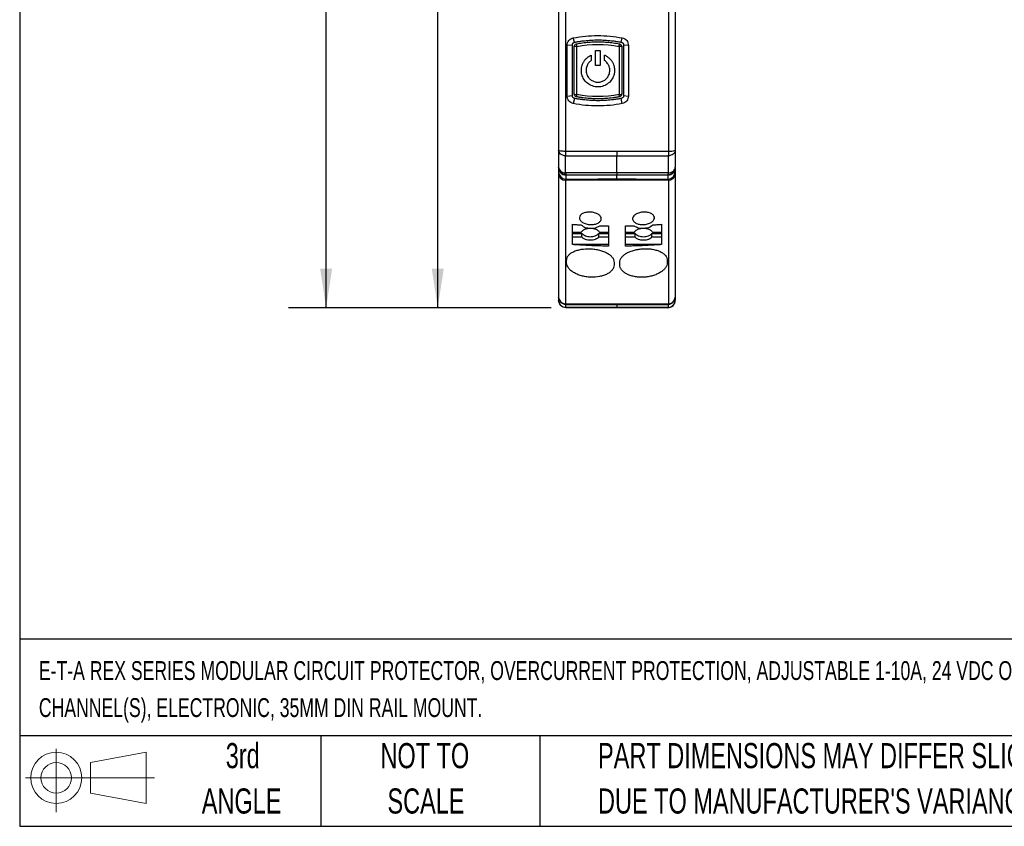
# Model space of a CAD drawing. Header units: millimetres. Extents: x 8 to 341, y 8 to 262.
# Tile 1 of 15: x 8 to 112, y 8 to 93. Entities that reach past the tile are written whole.
import ezdxf

# ---------------------------------------------------------------- set-up
doc = ezdxf.new("R2010")
doc.units = ezdxf.units.MM
doc.header["$LTSCALE"] = 1.25
doc.layers.add('DIMENSIONS', color=140, linetype='Continuous', lineweight=25)
doc.layers.add('TEXT', color=140, linetype='Continuous', lineweight=25)
doc.styles.add('SLDTEXTSTYLE0', font='TXT', dxfattribs={"width": 0.7})
doc.dimstyles.new('SLDDIMSTYLE0', dxfattribs={"dimtxt": 2.69751, "dimasz": 4.1275, "dimexe": 0, "dimexo": 0.0625, "dimgap": 0.674377, "dimtad": 0, "dimtih": 1, "dimtoh": 1, "dimrnd": 1e-09, "dimzin": 12, "dimdsep": 46, "dimtxsty": 'SLDTEXTSTYLE0', "dimsah": 1, "dimcen": 0.09, "dimadec": 0, "dimazin": 3, "dimtfac": 1, "dimtofl": 0, "dimtmove": 0, "dimatfit": 3, "dimfxl": 0, "dimfrac": 2, "dimtolj": 1, "dimtzin": 12, "dimarcsym": 0})

# ---------------------------------------------------------------- blocks, each defined once
blk = doc.blocks.new('Block11')
at = {"color": 7, "linetype": 'Continuous', "lineweight": 18}
for p, q in [((3.24, 6.64), (3.24, 0)), ((6.85, 5.21), (12.72, 6.29)), ((12.72, 6.29), (12.72, 0.91)), ((6.85, 2), (6.85, 5.21)), ((0, 3.6), (13.59, 3.6)), ((6.85, 2), (12.72, 0.91))]:
    blk.add_line(p, q, dxfattribs=at)
for radius in [2.69, 1.61]:
    blk.add_circle((3.24, 3.6), radius, dxfattribs=at)
blk = doc.blocks.new('Block12')
at = {"color": 7, "linetype": 'Continuous'}
blk.add_blockref('Block11', (0, 0), dxfattribs=at)
blk = doc.blocks.new('SW_NOTE_0')
at = {"layer": 'TEXT', "color": 0, "attachment_point": 1, "style": 'SLDTEXTSTYLE0'}
for s, insert, char_height in [('E-T-A REX SERIES MODULAR CIRCUIT PROTECTOR, OVERCURRENT PROTECTION, ADJUSTABLE 1-10A, 24 VDC OUTPUT, 2 INDEPENDENT', (0, 2.56), 1.98438), ('CHANNEL(S), ELECTRONIC, 35MM DIN RAIL MOUNT.', (0, -1.34), 1.9844)]:
    blk.add_mtext(s, dxfattribs=dict(at, insert=insert, char_height=char_height))
blk = doc.blocks.new('SW_NOTE_0_3')
at = {"layer": 'TEXT', "color": 0, "char_height": 2.6458, "attachment_point": 1, "style": 'SLDTEXTSTYLE0'}
for s, insert in [('PART DIMENSIONS MAY DIFFER SLIGHTLY', (0, 3.41)), ("DUE TO MANUFACTURER'S VARIANCES", (0, -1.37))]:
    blk.add_mtext(s, dxfattribs=dict(at, insert=insert))
blk = doc.blocks.new('SW_NOTE_0_4')
at = {"layer": 'TEXT', "color": 0, "char_height": 2.646, "attachment_point": 2, "style": 'SLDTEXTSTYLE0'}
for s, insert in [('NOT TO', (6.57, 3.41)), ('SCALE', (6.69, -1.37))]:
    blk.add_mtext(s, dxfattribs=dict(at, insert=insert))
blk = doc.blocks.new('SW_NOTE_0_5')
at = {"layer": 'TEXT', "color": 0, "char_height": 2.646, "attachment_point": 2, "style": 'SLDTEXTSTYLE0'}
for s, insert in [('3rd', (2.89, 3.41)), ('ANGLE', (2.77, -1.37))]:
    blk.add_mtext(s, dxfattribs=dict(at, insert=insert))
blk = doc.blocks.new('_D_2')
at = {"layer": 'DIMENSIONS'}
for p, q in [((71.24, 141.45), (48.03, 141.45)), ((52, 141.45), (52, 109.32)), ((48, 104.43), (47.09, 104.43)), ((47.09, 104.43), (47.09, 100.14)), ((56.01, 104.43), (56.92, 104.43)), ((56.92, 104.43), (56.92, 100.14)), ((47.09, 100.14), (48, 100.14)), ((56.92, 100.14), (56.01, 100.14)), ((52, 62.55), (52, 99.54)), ((63.95, 62.55), (48.03, 62.55))]:
    blk.add_line(p, q, dxfattribs=at)
for points in [[(52, 141.45), (51.37, 137.33), (52.64, 137.33)], [(52, 62.55), (52.64, 66.68), (51.37, 66.68)]]:
    blk.add_solid(points, dxfattribs=at)
at = {"layer": 'DIMENSIONS', "char_height": 2.646, "attachment_point": 1, "style": 'SLDTEXTSTYLE0'}
for s, insert in [('78.9', (48, 108.44)), ('3.11', (48, 103.55))]:
    blk.add_mtext(s, dxfattribs=dict(at, insert=insert))
blk = doc.blocks.new('_D_3')
at = {"layer": 'DIMENSIONS'}
for p, q in [((59.45, 144.45), (36.27, 144.45)), ((40.24, 144.45), (40.24, 118.49)), ((36.23, 113.6), (35.33, 113.6)), ((35.33, 113.6), (35.33, 109.31)), ((44.25, 113.6), (45.15, 113.6)), ((45.15, 113.6), (45.15, 109.31)), ((35.33, 109.31), (36.23, 109.31)), ((45.15, 109.31), (44.25, 109.31)), ((40.24, 62.55), (40.24, 108.71)), ((63.95, 62.55), (36.27, 62.55))]:
    blk.add_line(p, q, dxfattribs=at)
for points in [[(40.24, 144.45), (39.6, 140.33), (40.87, 140.33)], [(40.24, 62.55), (40.87, 66.68), (39.6, 66.68)]]:
    blk.add_solid(points, dxfattribs=at)
at = {"layer": 'DIMENSIONS', "char_height": 2.646, "attachment_point": 1, "style": 'SLDTEXTSTYLE0'}
for s, insert in [('81.9', (36.23, 117.62)), ('3.22', (36.23, 112.72))]:
    blk.add_mtext(s, dxfattribs=dict(at, insert=insert))

msp = doc.modelspace()

# ---------------------------------------------------------------- linework, layer by layer
for p, q in [((64.739, 123.214), (64.739, 79.146)), ((65.452, 123.386), (65.452, 79.049)), ((76.326, 123.386), (76.326, 79.049)), ((77.039, 123.214), (77.039, 79.146)), ((66.431, 90.514), (66.288, 90.968)), ((71.347, 90.514), (71.45, 90.968)), ((66.189, 90.22), (65.637, 90.181)), ((65.637, 84.84), (65.637, 90.181)), ((72.101, 90.181), (71.589, 90.22)), ((72.101, 90.181), (72.101, 84.84)), ((65.637, 84.84), (66.189, 84.889)), ((66.431, 84.595), (66.288, 84.053)), ((71.45, 84.053), (71.347, 84.595)), ((71.589, 84.889), (72.101, 84.84)), ((64.739, 79.146), (64.739, 77.355)), ((77.039, 79.146), (77.039, 77.355)), ((65.479, 76.755), (65.481, 78.547)), ((70.889, 76.755), (70.889, 78.546)), ((76.297, 78.547), (76.3, 76.755)), ((64.739, 77.274), (64.739, 76.86)), ((64.754, 77.167), (64.748, 77.16)), ((77.03, 77.16), (77.024, 77.167)), ((77.039, 77.274), (77.039, 76.86)), ((64.739, 76.625), (64.739, 63.658)), ((65.496, 76.514), (65.495, 76.101)), ((65.496, 76.514), (65.528, 76.544)), ((65.528, 76.544), (65.539, 76.555)), ((70.889, 76.109), (70.889, 76.515)), ((76.283, 76.101), (76.283, 76.514)), ((76.326, 75.983), (76.326, 62.974)), ((77.039, 76.625), (77.039, 63.658)), ((66.189, 69.203), (66.189, 71.334)), ((69.989, 71.169), (69.989, 69.039)), ((71.789, 69.039), (71.789, 71.169)), ((75.589, 71.334), (75.589, 69.203)), ((66.189, 70.504), (67.145, 70.504)), ((66.189, 70.372), (67.207, 70.372)), ((67.207, 69.989), (66.189, 69.989)), ((67.207, 69.989), (67.207, 70.372)), ((68.971, 70.372), (69.989, 70.372)), ((68.971, 69.989), (68.971, 70.372)), ((69.989, 69.989), (68.971, 69.989)), ((69.034, 70.504), (69.989, 70.504)), ((71.789, 70.504), (72.745, 70.504)), ((71.789, 70.372), (72.807, 70.372)), ((72.807, 69.989), (71.789, 69.989)), ((72.807, 69.989), (72.807, 70.372)), ((74.571, 70.372), (75.589, 70.372)), ((74.571, 69.989), (74.571, 70.372)), ((75.589, 69.989), (74.571, 69.989)), ((74.634, 70.504), (75.589, 70.504)), ((66.189, 69.232), (69.989, 69.232)), ((71.789, 69.232), (75.589, 69.232)), ((64.739, 63.658), (64.739, 63.355)), ((77.039, 63.658), (77.039, 63.355)), ((65.492, 62.584), (65.493, 62.887)), ((70.889, 62.878), (70.889, 62.583)), ((70.889, 62.555), (70.889, 62.583)), ((76.286, 62.887), (76.286, 62.584))]:
    msp.add_line(p, q)
at = {"flags": 128}
for points in [[(70.889, 79.048), (70.889, 78.976), (70.889, 78.906), (70.889, 78.838), (70.889, 78.773), (70.889, 78.71), (70.889, 78.651), (70.889, 78.596), (70.889, 78.546)], [(65.452, 75.983), (65.452, 74.255), (65.452, 72.555), (65.452, 70.885), (65.452, 69.243), (65.452, 67.631), (65.452, 66.049), (65.452, 64.496), (65.452, 62.974)], [(70.889, 76.755), (70.889, 76.71), (70.889, 76.669), (70.889, 76.635), (70.889, 76.606), (70.889, 76.584), (70.889, 76.568), (70.889, 76.558), (70.889, 76.555)], [(70.889, 76.109), (70.889, 76.099), (70.889, 76.087), (70.889, 76.075), (70.889, 76.061), (70.889, 76.046), (70.889, 76.03), (70.889, 76.012), (70.889, 75.994)], [(70.889, 62.962), (70.889, 62.949), (70.889, 62.936), (70.889, 62.924), (70.889, 62.913), (70.889, 62.903), (70.889, 62.894), (70.889, 62.885), (70.889, 62.878)]]:
    msp.add_lwpolyline(points, dxfattribs=at)
for centre, radius, start, end in [((76.488, 80.526), 1.485, 263.74057, 291.77787), ((65.518, 77.292), 0.779, 181.37916, 268.40582), ((65.517, 76.879), 0.778, 181.37872, 268.36253), ((76.239, 77.355), 0.8, 270, 0), ((76.261, 77.292), 0.779, 271.59415, 358.62084), ((76.261, 76.879), 0.778, 271.63747, 358.62128), ((65.451, 76.699), 0.716, 185.91604, 270.08045), ((76.327, 76.699), 0.716, 269.91955, 354.08396), ((76.239, 63.355), 0.8, 270, 0), ((76.305, 63.71), 0.736, 271.6471, 355.96223)]:
    msp.add_arc(centre, radius, start, end)
for points, knots in [([(65.637, 90.181), (65.637, 90.368), (65.704, 90.55), (65.94, 90.834), (66.106, 90.932), (66.288, 90.968)], [0, 0, 0, 0, 0.5, 0.5, 1, 1, 1, 1]), ([(66.288, 90.968), (67.136, 91.134), (68.001, 91.218), (69.734, 91.218), (70.598, 91.135), (71.45, 90.968)], [0, 0, 0, 0, 0.5, 0.5, 1, 1, 1, 1]), ([(66.389, 90.055), (66.389, 90.124), (66.414, 90.193), (66.503, 90.3), (66.567, 90.337), (66.635, 90.35)], [0, 0, 0, 0, 0.5, 0.5, 1, 1, 1, 1]), ([(66.431, 90.514), (66.548, 90.536), (66.78, 90.58), (67.131, 90.634), (67.483, 90.678), (67.836, 90.712), (68.189, 90.737), (68.543, 90.751), (68.897, 90.756), (69.25, 90.751), (69.603, 90.736), (69.954, 90.711), (70.305, 90.677), (70.654, 90.633), (71.002, 90.58), (71.232, 90.536), (71.347, 90.514)], [0, 0, 0, 0, 0.0721098, 0.1440883, 0.215942, 0.2876776, 0.3593016, 0.4308206, 0.5022414, 0.5735705, 0.6448149, 0.715981, 0.7870758, 0.8581061, 0.9290785, 1, 1, 1, 1]), ([(66.635, 90.35), (66.628, 90.348), (66.626, 90.319), (66.634, 90.218), (66.643, 90.148), (66.656, 90.075)], [0, 0, 0, 0, 0.5, 0.5, 1, 1, 1, 1]), ([(66.635, 90.35), (66.741, 90.368), (66.954, 90.406), (67.275, 90.451), (67.596, 90.489), (67.919, 90.518), (68.242, 90.539), (68.565, 90.552), (68.889, 90.556), (69.213, 90.552), (69.537, 90.539), (69.86, 90.518), (70.182, 90.489), (70.504, 90.451), (70.825, 90.406), (71.037, 90.368), (71.143, 90.35)], [0, 0, 0, 0, 0.0716048, 0.1431292, 0.2145863, 0.2859896, 0.3573523, 0.4286878, 0.5000095, 0.5713309, 0.6426653, 0.714026, 0.7854265, 0.8568802, 0.9284002, 1, 1, 1, 1]), ([(71.123, 90.075), (71.135, 90.148), (71.145, 90.218), (71.152, 90.319), (71.15, 90.348), (71.143, 90.35)], [0, 0, 0, 0, 0.5, 0.5, 1, 1, 1, 1]), ([(71.143, 90.35), (71.212, 90.337), (71.275, 90.3), (71.364, 90.193), (71.389, 90.124), (71.389, 90.055)], [0, 0, 0, 0, 0.5, 0.5, 1, 1, 1, 1]), ([(71.45, 90.968), (71.633, 90.932), (71.799, 90.834), (72.036, 90.548), (72.101, 90.368), (72.101, 90.181)], [0, 0, 0, 0, 0.5, 0.5, 1, 1, 1, 1]), ([(66.656, 90.075), (66.583, 90.075), (66.514, 90.072), (66.417, 90.065), (66.389, 90.06), (66.389, 90.055)], [0, 0, 0, 0, 0.5, 0.5, 1, 1, 1, 1]), ([(66.389, 85.055), (66.389, 85.205), (66.389, 85.505), (66.389, 85.957), (66.389, 86.41), (66.389, 86.864), (66.389, 87.318), (66.389, 87.772), (66.389, 88.228), (66.389, 88.684), (66.389, 89.14), (66.389, 89.597), (66.389, 89.902), (66.389, 90.055)], [0, 0, 0, 0, 0.0912815, 0.1823399, 0.2732243, 0.3639844, 0.4546697, 0.54533, 0.6360153, 0.7267754, 0.8176599, 0.9087184, 1, 1, 1, 1]), ([(71.389, 90.055), (71.389, 90.06), (71.361, 90.065), (71.264, 90.072), (71.195, 90.075), (71.123, 90.075)], [0, 0, 0, 0, 0.5, 0.5, 1, 1, 1, 1]), ([(71.389, 90.055), (71.389, 89.902), (71.389, 89.597), (71.389, 89.14), (71.389, 88.684), (71.389, 88.228), (71.389, 87.772), (71.389, 87.318), (71.389, 86.864), (71.389, 86.41), (71.389, 85.957), (71.389, 85.505), (71.389, 85.205), (71.389, 85.055)], [0, 0, 0, 0, 0.0912814, 0.1823397, 0.2732241, 0.3639841, 0.4546694, 0.5453298, 0.6360151, 0.7267752, 0.8176598, 0.9087183, 1, 1, 1, 1]), ([(69.589, 89.158), (69.624, 89.142), (69.694, 89.11), (69.795, 89.053), (69.892, 88.991), (69.984, 88.921), (70.115, 88.809), (70.271, 88.641), (70.43, 88.401), (70.549, 88.135), (70.629, 87.823), (70.65, 87.481), (70.589, 87.066), (70.395, 86.602), (70.01, 86.166), (69.483, 85.873), (68.991, 85.788), (68.594, 85.821), (68.211, 85.92), (67.772, 86.164), (67.395, 86.589), (67.203, 87.029), (67.131, 87.433), (67.142, 87.783), (67.221, 88.115), (67.344, 88.393), (67.505, 88.639), (67.679, 88.826), (67.852, 88.968), (68.014, 89.075), (68.131, 89.131), (68.189, 89.158)], [0, 0, 0, 0, 0.01216054, 0.02424448, 0.03630466, 0.04839423, 0.06056597, 0.09040925, 0.12027571, 0.15102353, 0.18177659, 0.22112047, 0.25814676, 0.31294873, 0.37711433, 0.4373266, 0.49948157, 0.53078473, 0.56216679, 0.62322204, 0.68570961, 0.73749526, 0.77247626, 0.81422445, 0.84683017, 0.87943762, 0.90925391, 0.93905615, 0.95941858, 0.97964967, 1, 1, 1, 1]), ([(68.189, 88.59), (68.158, 88.568), (68.095, 88.523), (68.009, 88.446), (67.931, 88.362), (67.862, 88.271), (67.801, 88.173), (67.73, 88.034), (67.666, 87.847), (67.633, 87.608), (67.645, 87.364), (67.722, 87.068), (67.893, 86.767), (68.172, 86.51), (68.505, 86.345), (68.889, 86.283), (69.276, 86.345), (69.607, 86.511), (69.882, 86.765), (70.092, 87.125), (70.156, 87.508), (70.117, 87.827), (70.054, 88.022), (69.978, 88.174), (69.889, 88.312), (69.764, 88.459), (69.648, 88.546), (69.589, 88.59)], [0, 0, 0, 0, 0.0183701, 0.0364321, 0.0543396, 0.0722502, 0.0903218, 0.1087077, 0.1459669, 0.1832321, 0.2220313, 0.2607993, 0.3269409, 0.3823206, 0.4377661, 0.5001741, 0.5626536, 0.619831, 0.6724142, 0.7370574, 0.8136236, 0.8509939, 0.8883789, 0.9098008, 0.9312288, 0.965618, 1, 1, 1, 1]), ([(66.288, 84.053), (66.106, 84.089), (65.939, 84.188), (65.703, 84.472), (65.637, 84.654), (65.637, 84.84)], [0, 0, 0, 0, 0.5, 0.5, 1, 1, 1, 1]), ([(66.389, 85.055), (66.389, 85.041), (66.417, 85.027), (66.514, 85.007), (66.583, 85), (66.656, 84.999)], [0, 0, 0, 0, 0.5, 0.5, 1, 1, 1, 1]), ([(66.635, 84.759), (66.567, 84.772), (66.503, 84.809), (66.414, 84.916), (66.389, 84.985), (66.389, 85.055)], [0, 0, 0, 0, 0.5, 0.5, 1, 1, 1, 1]), ([(71.347, 84.595), (71.233, 84.573), (71.004, 84.53), (70.658, 84.477), (70.311, 84.433), (69.961, 84.398), (69.61, 84.373), (69.258, 84.358), (68.905, 84.353), (68.552, 84.357), (68.197, 84.372), (67.843, 84.396), (67.489, 84.43), (67.135, 84.475), (66.782, 84.528), (66.548, 84.573), (66.431, 84.595)], [0, 0, 0, 0, 0.0704858, 0.1411104, 0.2118755, 0.2827825, 0.353833, 0.4250286, 0.4963709, 0.5678613, 0.6395014, 0.7112927, 0.7832367, 0.855335, 0.9275889, 1, 1, 1, 1]), ([(66.656, 84.999), (66.645, 84.933), (66.636, 84.872), (66.629, 84.785), (66.63, 84.76), (66.635, 84.759)], [0, 0, 0, 0, 0.5, 0.5, 1, 1, 1, 1]), ([(71.143, 84.759), (71.029, 84.739), (70.8, 84.699), (70.454, 84.651), (70.108, 84.612), (69.76, 84.583), (69.412, 84.564), (69.064, 84.554), (68.715, 84.554), (68.366, 84.564), (68.018, 84.583), (67.67, 84.612), (67.324, 84.651), (66.978, 84.699), (66.75, 84.739), (66.635, 84.759)], [0, 0, 0, 0, 0.077042, 0.1540253, 0.2309606, 0.3078584, 0.3847294, 0.461584, 0.5384329, 0.6152867, 0.692156, 0.7690514, 0.8459835, 0.9229629, 1, 1, 1, 1]), ([(71.123, 84.999), (71.195, 85), (71.264, 85.007), (71.361, 85.027), (71.389, 85.041), (71.389, 85.055)], [0, 0, 0, 0, 0.5, 0.5, 1, 1, 1, 1]), ([(71.143, 84.759), (71.149, 84.76), (71.149, 84.785), (71.142, 84.872), (71.134, 84.933), (71.123, 84.999)], [0, 0, 0, 0, 0.5, 0.5, 1, 1, 1, 1]), ([(71.389, 85.055), (71.389, 84.985), (71.364, 84.916), (71.275, 84.809), (71.212, 84.772), (71.143, 84.759)], [0, 0, 0, 0, 0.5, 0.5, 1, 1, 1, 1]), ([(72.101, 84.84), (72.101, 84.654), (72.035, 84.472), (71.799, 84.188), (71.633, 84.089), (71.45, 84.053)], [0, 0, 0, 0, 0.5, 0.5, 1, 1, 1, 1]), ([(71.45, 84.053), (70.598, 83.886), (69.732, 83.803), (68.434, 83.803), (68, 83.824), (67.14, 83.908), (66.713, 83.97), (66.288, 84.053)], [0, 0, 0, 0, 0.5, 0.5, 0.75, 0.75, 1, 1, 1, 1]), ([(64.739, 79.146), (64.739, 79.123), (64.813, 79.099), (65.074, 79.064), (65.258, 79.052), (65.452, 79.049)], [0, 0, 0, 0, 0.5, 0.5, 1, 1, 1, 1]), ([(65.481, 78.547), (65.39, 78.552), (65.295, 78.569), (65.111, 78.633), (65.025, 78.68), (64.882, 78.795), (64.826, 78.863), (64.755, 79.005), (64.739, 79.078), (64.739, 79.146)], [0, 0, 0, 0, 0.25, 0.25, 0.5, 0.5, 0.75, 0.75, 1, 1, 1, 1]), ([(65.452, 79.049), (65.678, 79.049), (66.129, 79.049), (66.807, 79.049), (67.486, 79.048), (68.166, 79.048), (68.846, 79.048), (69.527, 79.048), (70.208, 79.048), (70.662, 79.048), (70.889, 79.048)], [0, 0, 0, 0, 0.124923, 0.2498674, 0.3748335, 0.4998215, 0.6248319, 0.7498648, 0.8749208, 1, 1, 1, 1]), ([(70.889, 79.048), (71.116, 79.048), (71.571, 79.048), (72.252, 79.048), (72.933, 79.048), (73.613, 79.048), (74.293, 79.048), (74.971, 79.049), (75.649, 79.049), (76.101, 79.049), (76.326, 79.049)], [0, 0, 0, 0, 0.1250849, 0.2501449, 0.3751803, 0.5001914, 0.6251787, 0.7501423, 0.8750826, 1, 1, 1, 1]), ([(77.039, 79.146), (77.039, 79.078), (77.023, 79.005), (76.952, 78.863), (76.896, 78.795), (76.754, 78.68), (76.667, 78.633), (76.484, 78.569), (76.388, 78.552), (76.297, 78.547)], [0, 0, 0, 0, 0.25, 0.25, 0.5, 0.5, 0.75, 0.75, 1, 1, 1, 1]), ([(64.739, 77.355), (64.739, 77.286), (64.755, 77.214), (64.826, 77.072), (64.881, 77.004), (65.023, 76.888), (65.11, 76.842), (65.293, 76.778), (65.388, 76.76), (65.479, 76.755)], [0, 0, 0, 0, 0.25, 0.25, 0.5, 0.5, 0.75, 0.75, 1, 1, 1, 1]), ([(65.539, 76.555), (65.33, 76.555), (65.122, 76.641), (64.825, 76.937), (64.739, 77.145), (64.739, 77.355)], [0, 0, 0, 0, 0.5, 0.5, 1, 1, 1, 1]), ([(76.3, 76.755), (76.39, 76.76), (76.486, 76.778), (76.668, 76.842), (76.755, 76.888), (76.897, 77.004), (76.952, 77.072), (77.023, 77.214), (77.039, 77.286), (77.039, 77.355)], [0, 0, 0, 0, 0.25, 0.25, 0.5, 0.5, 0.75, 0.75, 1, 1, 1, 1]), ([(77.039, 76.86), (77.039, 76.846), (77.039, 76.817), (77.039, 76.762), (77.039, 76.699), (77.039, 76.65), (77.039, 76.625)], [0, 0, 0, 0, 0.2511676, 0.5005084, 0.7495937, 1, 1, 1, 1]), ([(70.889, 75.994), (70.707, 75.994), (70.344, 75.994), (69.799, 75.994), (69.254, 75.993), (68.709, 75.992), (68.165, 75.992), (67.621, 75.99), (67.078, 75.989), (66.535, 75.987), (65.993, 75.985), (65.633, 75.984), (65.452, 75.983)], [0, 0, 0, 0, 0.099717, 0.199433, 0.299172, 0.398958, 0.4988152, 0.5987673, 0.6988382, 0.7990517, 0.8994311, 1, 1, 1, 1]), ([(76.326, 75.983), (76.146, 75.984), (75.786, 75.985), (75.244, 75.987), (74.701, 75.989), (74.158, 75.99), (73.614, 75.991), (73.07, 75.992), (72.525, 75.993), (71.98, 75.994), (71.435, 75.994), (71.071, 75.994), (70.889, 75.994)], [0, 0, 0, 0, 0.1005514, 0.2009173, 0.3011211, 0.4011863, 0.5011365, 0.6009956, 0.7007875, 0.8005362, 0.9002657, 1, 1, 1, 1]), ([(68.089, 71.309), (67.937, 71.315), (67.785, 71.34), (67.508, 71.419), (67.38, 71.475), (67.167, 71.608), (67.082, 71.686), (66.968, 71.852), (66.939, 71.939), (66.94, 72.112), (66.97, 72.195), (67.086, 72.347), (67.172, 72.414), (67.383, 72.524), (67.511, 72.566), (67.788, 72.618), (67.939, 72.628), (68.24, 72.615), (68.39, 72.592), (68.67, 72.515), (68.797, 72.462), (69.012, 72.332), (69.096, 72.257), (69.21, 72.094), (69.24, 72.007), (69.239, 71.836), (69.208, 71.751), (69.094, 71.597), (69.008, 71.527), (68.796, 71.413), (68.669, 71.369), (68.39, 71.313), (68.241, 71.302), (68.089, 71.309)], [0, 0, 0, 0, 0.0625, 0.0625, 0.125, 0.125, 0.1875, 0.1875, 0.25, 0.25, 0.3125, 0.3125, 0.375, 0.375, 0.4375, 0.4375, 0.5, 0.5, 0.5625, 0.5625, 0.625, 0.625, 0.6875, 0.6875, 0.75, 0.75, 0.8125, 0.8125, 0.875, 0.875, 0.9375, 0.9375, 1, 1, 1, 1]), ([(74.022, 71.352), (73.876, 71.32), (73.722, 71.305), (73.424, 71.31), (73.276, 71.33), (73.012, 71.401), (72.894, 71.453), (72.703, 71.58), (72.632, 71.654), (72.544, 71.817), (72.53, 71.903), (72.56, 72.075), (72.605, 72.16), (72.746, 72.315), (72.845, 72.387), (73.077, 72.503), (73.214, 72.55), (73.502, 72.61), (73.655, 72.625), (73.955, 72.621), (74.101, 72.603), (74.368, 72.534), (74.484, 72.485), (74.674, 72.363), (74.746, 72.29), (74.833, 72.131), (74.848, 72.045), (74.819, 71.873), (74.775, 71.786), (74.633, 71.627), (74.536, 71.553), (74.302, 71.432), (74.167, 71.384), (74.022, 71.352)], [0, 0, 0, 0, 0.0625, 0.0625, 0.125, 0.125, 0.1875, 0.1875, 0.25, 0.25, 0.3125, 0.3125, 0.375, 0.375, 0.4375, 0.4375, 0.5, 0.5, 0.5625, 0.5625, 0.625, 0.625, 0.6875, 0.6875, 0.75, 0.75, 0.8125, 0.8125, 0.875, 0.875, 0.9375, 0.9375, 1, 1, 1, 1]), ([(66.189, 71.334), (66.339, 71.323), (66.638, 71.302), (66.938, 71.284), (67.088, 71.275)], [0, 0, 0, 0, 0.4999881, 1, 1, 1, 1]), ([(67.145, 70.504), (67.157, 70.524), (67.181, 70.564), (67.228, 70.621), (67.294, 70.685), (67.386, 70.753), (67.548, 70.84), (67.783, 70.915), (68.089, 70.945), (68.395, 70.915), (68.631, 70.84), (68.793, 70.753), (68.895, 70.677), (68.978, 70.594), (69.015, 70.534), (69.034, 70.504)], [0, 0, 0, 0, 0.0407514, 0.0813439, 0.1221907, 0.186199, 0.2504252, 0.3782535, 0.5000308, 0.6218082, 0.7496365, 0.8136448, 0.877871, 0.9388818, 1, 1, 1, 1]), ([(67.589, 70.964), (67.756, 70.956), (68.089, 70.94), (68.422, 70.927), (68.589, 70.921)], [0, 0, 0, 0, 0.49999135, 1, 1, 1, 1]), ([(69.088, 71.188), (69.238, 71.184), (69.538, 71.177), (69.839, 71.172), (69.989, 71.169)], [0, 0, 0, 0, 0.4999962, 1, 1, 1, 1]), ([(71.789, 71.169), (71.939, 71.172), (72.239, 71.176), (72.538, 71.184), (72.688, 71.188)], [0, 0, 0, 0, 0.50000378, 1, 1, 1, 1]), ([(72.745, 70.504), (72.757, 70.524), (72.781, 70.564), (72.828, 70.621), (72.894, 70.685), (72.986, 70.753), (73.148, 70.84), (73.383, 70.915), (73.689, 70.945), (73.995, 70.915), (74.231, 70.84), (74.393, 70.753), (74.495, 70.677), (74.578, 70.594), (74.615, 70.534), (74.634, 70.504)], [0, 0, 0, 0, 0.0407514, 0.0813439, 0.1221907, 0.186199, 0.2504252, 0.3782535, 0.5000308, 0.6218082, 0.7496365, 0.8136448, 0.877871, 0.9388818, 1, 1, 1, 1]), ([(73.189, 70.921), (73.356, 70.927), (73.689, 70.94), (74.023, 70.956), (74.189, 70.964)], [0, 0, 0, 0, 0.5000087, 1, 1, 1, 1]), ([(74.688, 71.274), (74.838, 71.284), (75.139, 71.302), (75.439, 71.323), (75.589, 71.334)], [0, 0, 0, 0, 0.500012, 1, 1, 1, 1]), ([(67.207, 70.372), (67.222, 70.355), (67.252, 70.322), (67.305, 70.275), (67.363, 70.231), (67.428, 70.191), (67.498, 70.155), (67.624, 70.102), (67.819, 70.047), (68.089, 70.025), (68.359, 70.047), (68.582, 70.11), (68.752, 70.189), (68.879, 70.273), (68.94, 70.339), (68.971, 70.372)], [0, 0, 0, 0, 0.0422751, 0.0838747, 0.1251391, 0.1664172, 0.2080571, 0.2503984, 0.3751381, 0.5001215, 0.6248614, 0.7498448, 0.8336416, 0.9160965, 1, 1, 1, 1]), ([(68.971, 69.989), (68.956, 69.972), (68.927, 69.939), (68.874, 69.892), (68.815, 69.848), (68.751, 69.808), (68.68, 69.772), (68.555, 69.719), (68.36, 69.664), (68.089, 69.642), (67.819, 69.664), (67.596, 69.727), (67.426, 69.806), (67.3, 69.89), (67.238, 69.956), (67.207, 69.989)], [0, 0, 0, 0, 0.0422751, 0.0838747, 0.1251391, 0.1664172, 0.2080571, 0.2503984, 0.3751381, 0.5001215, 0.6248614, 0.7498448, 0.8336416, 0.9160965, 1, 1, 1, 1]), ([(72.807, 70.372), (72.822, 70.355), (72.852, 70.322), (72.905, 70.275), (72.963, 70.231), (73.028, 70.191), (73.098, 70.155), (73.224, 70.102), (73.419, 70.047), (73.689, 70.025), (73.959, 70.047), (74.182, 70.11), (74.352, 70.189), (74.479, 70.273), (74.54, 70.339), (74.571, 70.372)], [0, 0, 0, 0, 0.0422751, 0.0838747, 0.1251391, 0.1664172, 0.2080571, 0.2503984, 0.3751381, 0.5001215, 0.6248614, 0.7498448, 0.8336416, 0.9160965, 1, 1, 1, 1]), ([(74.571, 69.989), (74.556, 69.972), (74.527, 69.939), (74.474, 69.892), (74.415, 69.848), (74.351, 69.808), (74.28, 69.772), (74.155, 69.719), (73.96, 69.664), (73.689, 69.642), (73.419, 69.664), (73.196, 69.727), (73.026, 69.806), (72.9, 69.89), (72.838, 69.956), (72.807, 69.989)], [0, 0, 0, 0, 0.04227507, 0.08387465, 0.12513913, 0.16641717, 0.20805712, 0.25039837, 0.37513814, 0.50012152, 0.62486136, 0.74984479, 0.83364157, 0.91609655, 1, 1, 1, 1]), ([(65.589, 67.546), (65.589, 67.635), (65.605, 67.722), (65.668, 67.891), (65.716, 67.973), (65.84, 68.129), (65.916, 68.201), (66.096, 68.336), (66.2, 68.399), (66.429, 68.51), (66.554, 68.558), (66.824, 68.641), (66.97, 68.676), (67.42, 68.754), (67.749, 68.775), (68.24, 68.755), (68.406, 68.739), (68.729, 68.693), (68.886, 68.662), (69.191, 68.584), (69.338, 68.537), (69.611, 68.431), (69.738, 68.372), (69.972, 68.239), (70.076, 68.168), (70.258, 68.017), (70.336, 67.936), (70.462, 67.769), (70.509, 67.684), (70.573, 67.509), (70.589, 67.418), (70.589, 67.329)], [0, 0, 0, 0, 0.0625, 0.0625, 0.125, 0.125, 0.1875, 0.1875, 0.25, 0.25, 0.3125, 0.3125, 0.375, 0.375, 0.5, 0.5, 0.5625, 0.5625, 0.625, 0.625, 0.6875, 0.6875, 0.75, 0.75, 0.8125, 0.8125, 0.875, 0.875, 0.9375, 0.9375, 1, 1, 1, 1]), ([(69.989, 69.039), (69.778, 69.042), (69.355, 69.049), (68.721, 69.068), (68.087, 69.092), (67.454, 69.123), (66.821, 69.159), (66.4, 69.188), (66.189, 69.203)], [0, 0, 0, 0, 0.16668493, 0.33336208, 0.50003181, 0.66669447, 0.83335042, 1, 1, 1, 1]), ([(71.189, 67.329), (71.189, 67.418), (71.205, 67.507), (71.269, 67.682), (71.317, 67.769), (71.442, 67.936), (71.519, 68.015), (71.7, 68.167), (71.806, 68.239), (72.037, 68.37), (72.164, 68.43), (72.438, 68.537), (72.585, 68.584), (72.888, 68.661), (73.046, 68.693), (73.371, 68.739), (73.534, 68.754), (73.862, 68.768), (74.028, 68.766), (74.349, 68.747), (74.505, 68.729), (74.807, 68.676), (74.952, 68.642), (75.222, 68.559), (75.347, 68.511), (75.579, 68.399), (75.681, 68.337), (75.86, 68.203), (75.938, 68.129), (76.062, 67.974), (76.109, 67.893), (76.173, 67.724), (76.189, 67.635), (76.189, 67.546)], [0, 0, 0, 0, 0.0625, 0.0625, 0.125, 0.125, 0.1875, 0.1875, 0.25, 0.25, 0.3125, 0.3125, 0.375, 0.375, 0.4375, 0.4375, 0.5, 0.5, 0.5625, 0.5625, 0.625, 0.625, 0.6875, 0.6875, 0.75, 0.75, 0.8125, 0.8125, 0.875, 0.875, 0.9375, 0.9375, 1, 1, 1, 1]), ([(75.589, 69.203), (75.379, 69.188), (74.957, 69.159), (74.325, 69.123), (73.691, 69.092), (73.058, 69.068), (72.424, 69.049), (72.001, 69.042), (71.789, 69.039)], [0, 0, 0, 0, 0.1666496, 0.3333055, 0.4999682, 0.6666379, 0.8333151, 1, 1, 1, 1]), ([(70.589, 67.057), (70.589, 66.967), (70.573, 66.88), (70.51, 66.708), (70.463, 66.622), (70.338, 66.46), (70.262, 66.384), (70.082, 66.24), (69.977, 66.172), (69.748, 66.051), (69.622, 65.998), (69.35, 65.905), (69.205, 65.867), (68.754, 65.779), (68.425, 65.754), (67.935, 65.775), (67.769, 65.791), (67.447, 65.841), (67.29, 65.875), (66.987, 65.959), (66.839, 66.01), (66.567, 66.126), (66.44, 66.19), (66.206, 66.332), (66.102, 66.408), (65.92, 66.568), (65.842, 66.653), (65.717, 66.827), (65.669, 66.915), (65.606, 67.093), (65.589, 67.184), (65.589, 67.274)], [0, 0, 0, 0, 0.0625, 0.0625, 0.125, 0.125, 0.1875, 0.1875, 0.25, 0.25, 0.3125, 0.3125, 0.375, 0.375, 0.5, 0.5, 0.5625, 0.5625, 0.625, 0.625, 0.6875, 0.6875, 0.75, 0.75, 0.8125, 0.8125, 0.875, 0.875, 0.9375, 0.9375, 1, 1, 1, 1]), ([(76.189, 67.274), (76.189, 67.184), (76.173, 67.095), (76.11, 66.917), (76.062, 66.827), (75.937, 66.654), (75.86, 66.57), (75.678, 66.41), (75.573, 66.332), (75.341, 66.192), (75.215, 66.127), (74.94, 66.011), (74.794, 65.96), (74.492, 65.876), (74.333, 65.841), (74.01, 65.791), (73.847, 65.775), (73.52, 65.761), (73.354, 65.763), (73.034, 65.787), (72.878, 65.807), (72.575, 65.866), (72.429, 65.905), (72.159, 65.996), (72.033, 66.05), (71.801, 66.172), (71.698, 66.238), (71.518, 66.382), (71.441, 66.46), (71.316, 66.622), (71.269, 66.706), (71.206, 66.878), (71.189, 66.967), (71.189, 67.057)], [0, 0, 0, 0, 0.0625, 0.0625, 0.125, 0.125, 0.1875, 0.1875, 0.25, 0.25, 0.3125, 0.3125, 0.375, 0.375, 0.4375, 0.4375, 0.5, 0.5, 0.5625, 0.5625, 0.625, 0.625, 0.6875, 0.6875, 0.75, 0.75, 0.8125, 0.8125, 0.875, 0.875, 0.9375, 0.9375, 1, 1, 1, 1]), ([(64.739, 63.658), (64.739, 63.49), (64.813, 63.323), (65.074, 63.074), (65.258, 62.992), (65.452, 62.974)], [0, 0, 0, 0, 0.5, 0.5, 1, 1, 1, 1]), ([(65.493, 62.887), (65.401, 62.892), (65.304, 62.913), (65.118, 62.994), (65.03, 63.054), (64.885, 63.202), (64.828, 63.291), (64.755, 63.475), (64.739, 63.569), (64.739, 63.658)], [0, 0, 0, 0, 0.25, 0.25, 0.5, 0.5, 0.75, 0.75, 1, 1, 1, 1]), ([(64.739, 63.355), (64.739, 63.266), (64.755, 63.172), (64.828, 62.988), (64.885, 62.899), (65.03, 62.751), (65.118, 62.691), (65.304, 62.61), (65.401, 62.589), (65.492, 62.584)], [0, 0, 0, 0, 0.25, 0.25, 0.5, 0.5, 0.75, 0.75, 1, 1, 1, 1]), ([(65.539, 62.555), (65.33, 62.555), (65.122, 62.641), (64.825, 62.937), (64.739, 63.145), (64.739, 63.355)], [0, 0, 0, 0, 0.5, 0.5, 1, 1, 1, 1]), ([(77.039, 63.658), (77.039, 63.569), (77.023, 63.475), (76.95, 63.291), (76.894, 63.202), (76.748, 63.054), (76.66, 62.994), (76.474, 62.913), (76.377, 62.892), (76.286, 62.887)], [0, 0, 0, 0, 0.25, 0.25, 0.5, 0.5, 0.75, 0.75, 1, 1, 1, 1]), ([(76.286, 62.584), (76.378, 62.589), (76.475, 62.61), (76.66, 62.691), (76.749, 62.751), (76.894, 62.899), (76.951, 62.988), (77.023, 63.172), (77.039, 63.266), (77.039, 63.355)], [0, 0, 0, 0, 0.25, 0.25, 0.5, 0.5, 0.75, 0.75, 1, 1, 1, 1]), ([(65.452, 62.974), (65.616, 62.973), (65.943, 62.972), (66.436, 62.97), (66.929, 62.968), (67.422, 62.967), (67.916, 62.966), (68.411, 62.965), (68.906, 62.964), (69.401, 62.963), (69.897, 62.962), (70.393, 62.962), (70.724, 62.962), (70.889, 62.962)], [0, 0, 0, 0, 0.0915348, 0.1828777, 0.2740507, 0.365076, 0.4559757, 0.5467723, 0.6374884, 0.7281465, 0.8187693, 0.9093796, 1, 1, 1, 1]), ([(70.889, 62.583), (70.727, 62.583), (70.403, 62.583), (69.915, 62.583), (69.426, 62.583), (68.936, 62.583), (68.445, 62.583), (67.954, 62.583), (67.461, 62.584), (66.969, 62.584), (66.476, 62.584), (65.983, 62.584), (65.656, 62.584), (65.492, 62.584)], [0, 0, 0, 0, 0.0893087, 0.1789374, 0.2688864, 0.3591559, 0.4497459, 0.540656, 0.6318856, 0.7234352, 0.8153041, 0.9074924, 1, 1, 1, 1]), ([(70.889, 62.555), (70.726, 62.555), (70.401, 62.555), (69.913, 62.555), (69.425, 62.555), (68.938, 62.555), (68.451, 62.555), (67.964, 62.555), (67.478, 62.555), (66.993, 62.555), (66.507, 62.555), (66.023, 62.555), (65.7, 62.555), (65.539, 62.555)], [0, 0, 0, 0, 0.0905679, 0.1810935, 0.2716138, 0.3621657, 0.4527862, 0.5435121, 0.63438, 0.7254266, 0.8166881, 0.9082007, 1, 1, 1, 1]), ([(70.889, 62.962), (71.055, 62.962), (71.385, 62.962), (71.881, 62.963), (72.377, 62.963), (72.872, 62.964), (73.367, 62.965), (73.862, 62.966), (74.356, 62.967), (74.849, 62.969), (75.342, 62.97), (75.835, 62.972), (76.162, 62.973), (76.326, 62.974)], [0, 0, 0, 0, 0.09059033, 0.18117553, 0.27177868, 0.36242281, 0.45313094, 0.543926, 0.63483082, 0.72586812, 0.8170605, 0.90843037, 1, 1, 1, 1]), ([(76.286, 62.584), (76.122, 62.584), (75.795, 62.584), (75.303, 62.584), (74.81, 62.584), (74.318, 62.584), (73.825, 62.583), (73.334, 62.583), (72.843, 62.583), (72.353, 62.583), (71.864, 62.583), (71.376, 62.583), (71.051, 62.583), (70.889, 62.583)], [0, 0, 0, 0, 0.0924608, 0.184612, 0.2764532, 0.3679841, 0.4592048, 0.5501153, 0.6407148, 0.7310032, 0.8209812, 0.9106484, 1, 1, 1, 1]), ([(76.239, 62.555), (76.078, 62.555), (75.756, 62.555), (75.271, 62.555), (74.786, 62.555), (74.301, 62.555), (73.815, 62.555), (73.328, 62.555), (72.841, 62.555), (72.354, 62.555), (71.866, 62.555), (71.378, 62.555), (71.052, 62.555), (70.889, 62.555)], [0, 0, 0, 0, 0.0917783, 0.183274, 0.274523, 0.3655612, 0.456425, 0.547151, 0.6377757, 0.7283361, 0.818869, 0.9094113, 1, 1, 1, 1])]:
    msp.add_open_spline(points, degree=3, knots=knots)
for points in [[(66.189, 90.22), (66.189, 90.23), (66.19, 90.249), (66.194, 90.278), (66.202, 90.307), (66.211, 90.335), (66.224, 90.361), (66.239, 90.386), (66.257, 90.41), (66.276, 90.432), (66.298, 90.452), (66.322, 90.47), (66.348, 90.485), (66.374, 90.498), (66.402, 90.508), (66.421, 90.512), (66.431, 90.514)], [(66.656, 90.075), (68.124, 90.345), (69.655, 90.345), (71.123, 90.075)], [(71.347, 90.514), (71.357, 90.512), (71.376, 90.508), (71.404, 90.498), (71.431, 90.485), (71.456, 90.47), (71.48, 90.452), (71.502, 90.432), (71.522, 90.411), (71.539, 90.387), (71.554, 90.362), (71.567, 90.335), (71.577, 90.307), (71.584, 90.279), (71.588, 90.249), (71.589, 90.23), (71.589, 90.22)], [(66.189, 84.889), (66.189, 86.664), (66.189, 88.441), (66.189, 90.22)], [(66.656, 84.999), (66.656, 86.669), (66.656, 88.379), (66.656, 90.075)], [(68.639, 89.655), (68.806, 89.655), (68.973, 89.655), (69.139, 89.655)], [(68.639, 88.705), (68.639, 89.021), (68.639, 89.338), (68.639, 89.655)], [(69.139, 89.655), (69.139, 89.338), (69.139, 89.021), (69.139, 88.705)], [(71.123, 90.075), (71.123, 88.379), (71.123, 86.669), (71.123, 84.999)], [(71.589, 90.22), (71.589, 88.441), (71.589, 86.664), (71.589, 84.889)], [(68.189, 89.158), (68.189, 89.007), (68.189, 88.856), (68.189, 88.705)], [(68.189, 88.705), (68.189, 88.666), (68.189, 88.628), (68.189, 88.59)], [(68.639, 88.055), (68.639, 88.271), (68.639, 88.488), (68.639, 88.705)], [(69.139, 88.705), (69.139, 88.488), (69.139, 88.271), (69.139, 88.055)], [(69.589, 88.705), (69.589, 88.856), (69.589, 89.007), (69.589, 89.158)], [(69.589, 88.59), (69.589, 88.628), (69.589, 88.666), (69.589, 88.705)], [(69.139, 88.055), (68.973, 88.055), (68.806, 88.055), (68.639, 88.055)], [(66.431, 84.595), (66.421, 84.597), (66.402, 84.601), (66.374, 84.611), (66.347, 84.624), (66.322, 84.639), (66.298, 84.657), (66.276, 84.677), (66.257, 84.699), (66.239, 84.722), (66.224, 84.748), (66.212, 84.774), (66.202, 84.802), (66.194, 84.83), (66.19, 84.86), (66.189, 84.879), (66.189, 84.889)], [(71.123, 84.999), (69.653, 84.729), (68.125, 84.729), (66.656, 84.999)], [(71.589, 84.889), (71.589, 84.879), (71.588, 84.86), (71.584, 84.83), (71.577, 84.802), (71.567, 84.774), (71.554, 84.747), (71.539, 84.722), (71.522, 84.698), (71.502, 84.677), (71.48, 84.657), (71.456, 84.639), (71.431, 84.624), (71.404, 84.611), (71.376, 84.601), (71.357, 84.597), (71.347, 84.595)], [(65.452, 79.049), (65.453, 78.955), (65.457, 78.861), (65.462, 78.774)], [(76.326, 79.049), (76.325, 78.953), (76.322, 78.86), (76.317, 78.774)], [(65.462, 78.774), (65.466, 78.688), (65.473, 78.61), (65.481, 78.547)], [(65.481, 78.547), (67.276, 78.546), (69.083, 78.546), (70.889, 78.546)], [(70.889, 78.546), (72.696, 78.546), (74.502, 78.546), (76.297, 78.547)], [(76.317, 78.774), (76.312, 78.688), (76.306, 78.611), (76.297, 78.547)], [(64.739, 76.86), (64.739, 76.808), (64.739, 76.728), (64.739, 76.625)], [(65.452, 75.983), (65.466, 76.034), (65.48, 76.074), (65.495, 76.101)], [(70.889, 76.755), (69.082, 76.755), (67.274, 76.755), (65.479, 76.755)], [(65.479, 76.755), (65.487, 76.693), (65.496, 76.641), (65.507, 76.606)], [(65.495, 76.101), (67.297, 76.107), (69.093, 76.109), (70.889, 76.109)], [(70.889, 76.515), (69.093, 76.515), (67.297, 76.515), (65.496, 76.514)], [(65.507, 76.606), (65.517, 76.572), (65.528, 76.555), (65.539, 76.555)], [(65.539, 76.555), (67.315, 76.555), (69.102, 76.555), (70.889, 76.555)], [(76.3, 76.755), (74.504, 76.755), (72.697, 76.755), (70.889, 76.755)], [(70.889, 76.555), (72.676, 76.555), (74.464, 76.555), (76.239, 76.555)], [(76.283, 76.514), (74.481, 76.515), (72.683, 76.515), (70.889, 76.515)], [(70.889, 76.109), (72.683, 76.109), (74.481, 76.107), (76.283, 76.101)], [(76.272, 76.606), (76.261, 76.572), (76.25, 76.555), (76.239, 76.555)], [(76.239, 76.555), (76.254, 76.555), (76.268, 76.541), (76.283, 76.514)], [(76.3, 76.755), (76.291, 76.691), (76.282, 76.641), (76.272, 76.606)], [(76.283, 76.101), (76.298, 76.074), (76.313, 76.034), (76.326, 75.983)], [(67.088, 71.275), (67.255, 71.17), (67.422, 71.067), (67.589, 70.964)], [(68.589, 70.921), (68.755, 71.009), (68.922, 71.098), (69.088, 71.188)], [(72.688, 71.188), (72.855, 71.098), (73.022, 71.009), (73.189, 70.921)], [(74.189, 70.964), (74.355, 71.067), (74.522, 71.17), (74.688, 71.274)], [(65.589, 67.274), (65.589, 67.364), (65.589, 67.455), (65.589, 67.546)], [(76.189, 67.546), (76.189, 67.455), (76.189, 67.364), (76.189, 67.274)], [(70.589, 67.329), (70.589, 67.238), (70.589, 67.147), (70.589, 67.057)], [(71.189, 67.057), (71.189, 67.147), (71.189, 67.238), (71.189, 67.329)], [(65.452, 62.974), (65.459, 62.955), (65.465, 62.938), (65.472, 62.924)], [(65.472, 62.924), (65.479, 62.909), (65.486, 62.897), (65.493, 62.887)], [(65.492, 62.584), (65.5, 62.574), (65.508, 62.567), (65.515, 62.562)], [(65.493, 62.887), (67.266, 62.881), (69.078, 62.878), (70.889, 62.878)], [(65.515, 62.562), (65.523, 62.557), (65.531, 62.555), (65.539, 62.555)], [(70.889, 62.878), (72.701, 62.878), (74.512, 62.881), (76.286, 62.887)], [(76.239, 62.555), (76.247, 62.555), (76.255, 62.557), (76.263, 62.562)], [(76.263, 62.562), (76.271, 62.567), (76.279, 62.574), (76.286, 62.584)], [(76.286, 62.887), (76.293, 62.897), (76.3, 62.909), (76.307, 62.924)], [(76.307, 62.924), (76.313, 62.938), (76.32, 62.955), (76.326, 62.974)]]:
    msp.add_open_spline(points, degree=3)
at = {"layer": 'TEXT'}
for p, q in [((7.937, 261.938), (7.937, 7.937)), ((341.312, 27.658), (7.937, 27.658)), ((341.312, 17.462), (7.937, 17.462)), ((39.687, 17.462), (39.687, 7.937)), ((62.765, 17.462), (62.765, 7.937)), ((7.937, 7.937), (341.312, 7.937))]:
    msp.add_line(p, q, dxfattribs=at)

# ---------------------------------------------------------------- block references
for name, p in [('SW_NOTE_0', (9.957, 22.77)), ('SW_NOTE_0_5', (28.559, 13.294)), ('SW_NOTE_0_4', (44.071, 13.294)), ('SW_NOTE_0_3', (68.899, 13.294)), ('Block12', (8.547, 9.442))]:
    msp.add_blockref(name, p, dxfattribs=at)

# ---------------------------------------------------------------- dimensions: what is measured, and where the dimension line sits
at = {"layer": 'DIMENSIONS'}
for base, p1, p2, picture, middle in [((40.239, 144.455), (65.539, 62.555), (61.039, 144.455), '_D_3', (40.239, 113.601)), ((52.004, 62.555), (72.825, 141.455), (65.539, 62.555), '_D_2', (52.004, 104.428))]:
    dim = msp.add_linear_dim(base=base, p1=p1, p2=p2, angle=90, dimstyle='SLDDIMSTYLE0', dxfattribs=at)
    dim.commit()
    dim.dimension.update_dxf_attribs({"geometry": picture, "text_midpoint": middle, "dimtype": 160})

doc.saveas('drawing.dxf')
